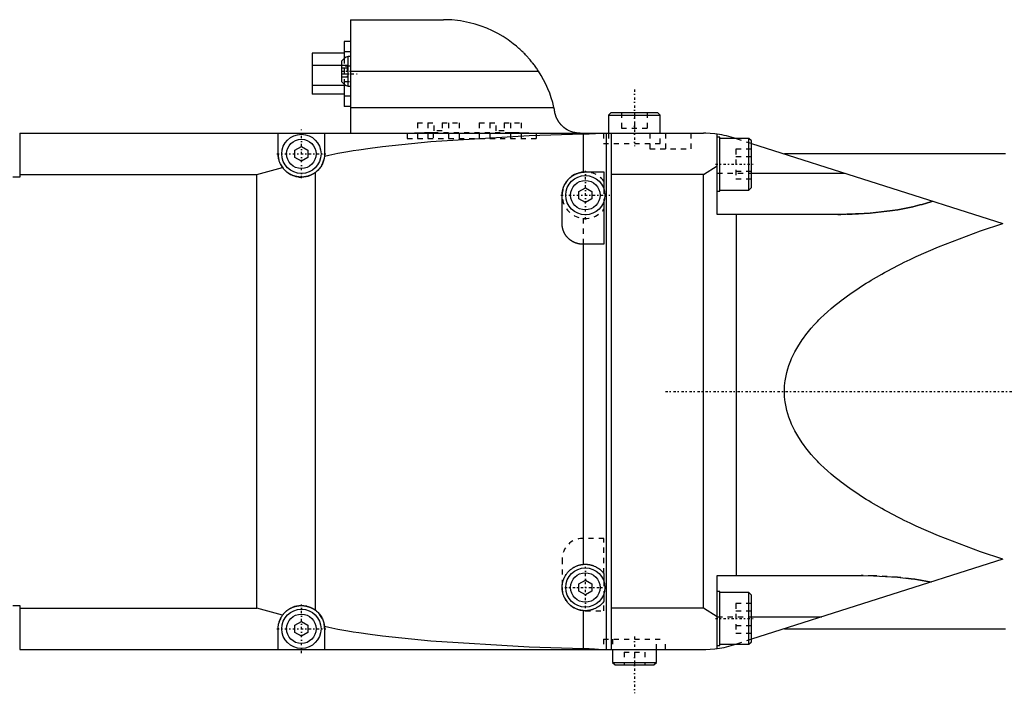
# Model space of a CAD drawing. Extents: x -584 to 152, y -5 to 847.
# Tile 9 of 13: x -390 to -199, y 712 to 842. Entities that reach past the tile are written whole.
import ezdxf

# ---------------------------------------------------------------- set-up
doc = ezdxf.new("R2010")
doc.units = 0
doc.linetypes.add('CENTER', pattern=[1.5, 0.45, -0.5, 0.05, -0.5])
doc.linetypes.add('DASHED', pattern=[2, 1, -1])
for name, color, linetype in [('AM_0', 7, 'CONTINUOUS'), ('AM_3', 7, 'DASHED'), ('AM_7', 7, 'CENTER')]:
    doc.layers.add(name, color=color, linetype=linetype)

msp = doc.modelspace()

# ---------------------------------------------------------------- linework, layer by layer
at = {"layer": 'AM_0', "color": 7, "linetype": 'CONTINUOUS'}
for p, q in [((-325.5, 842), (-307.5, 842)), ((-325.5, 842), (-325.5, 820)), ((-326.7, 837.8), (-326.7, 834.5)), ((-325.5, 837.8), (-326.7, 837.8)), ((-326.7, 835.5), (-332.88, 835.5)), ((-332.88, 835.5), (-332.88, 827.6)), ((-325.5, 835.8), (-326.7, 835.8)), ((-327.15, 829.97), (-327.15, 834.03)), ((-325.5, 834.85), (-325.94, 834.85)), ((-325.94, 829.15), (-325.94, 834.85)), ((-327.15, 833.15), (-332.88, 833.15)), ((-325.5, 832), (-289.06, 832)), ((-326.7, 829.25), (-332.88, 829.25)), ((-326.7, 829.5), (-326.7, 825.2)), ((-325.94, 829.15), (-325.5, 829.15)), ((-326.7, 827.6), (-332.88, 827.6)), ((-325.5, 827.2), (-326.7, 827.2)), ((-325.5, 825.2), (-326.7, 825.2)), ((-325.5, 825), (-286.08, 825)), ((-285.98, 824.58), (-286.08, 825)), ((-275, 824), (-275.5, 823.5)), ((-275, 824), (-266, 824)), ((-265.5, 823.5), (-266, 824)), ((-275.5, 823.5), (-275.5, 820)), ((-275.5, 823.5), (-265.5, 823.5)), ((-265.5, 820), (-265.5, 823.5)), ((-325.5, 820.03), (-281.5, 820.03)), ((-389.56, 820), (-389.56, 811.49)), ((-389.56, 820), (-257.1, 820)), ((-339.5, 816), (-339.5, 820)), ((-330.5, 820), (-330.5, 816)), ((-280.44, 819.86), (-280.44, 812.48)), ((-276, 820), (-276, 720)), ((-275, 820), (-275, 720)), ((-254.45, 804.29), (-254.45, 819.82)), ((-253.95, 819.25), (-254.45, 819.25)), ((-253.95, 808.75), (-253.95, 819.25)), ((-248.35, 819), (-253.95, 819)), ((-247.85, 818.5), (-248.35, 819)), ((-248.35, 809), (-248.35, 819)), ((-247.85, 809.5), (-247.85, 818.5)), ((-336.25, 816.72), (-335, 817.44)), ((-336.25, 815.28), (-336.25, 816.72)), ((-335, 817.44), (-333.75, 816.72)), ((-333.75, 816.72), (-333.75, 815.28)), ((-247.85, 818.04), (-199.12, 802.53)), ((-335, 814.56), (-336.25, 815.28)), ((-333.75, 815.28), (-335, 814.56)), ((-198.6, 816), (-241.44, 816)), ((-343.6, 812), (-338.67, 813.39)), ((-332.31, 812.39), (-332.31, 727.61)), ((-280, 812.5), (-276.42, 812.5)), ((-276.42, 812.5), (-276.42, 809.27)), ((-257.1, 812), (-254.45, 813.67)), ((-389.56, 812), (-343.6, 812)), ((-343.6, 728), (-343.6, 812)), ((-257.1, 812), (-275, 812)), ((-257.1, 728), (-257.1, 812)), ((-247.85, 812.29), (-229.78, 812.29)), ((-281.25, 808.72), (-280, 809.44)), ((-281.25, 807.28), (-281.25, 808.72)), ((-280, 809.44), (-278.75, 808.72)), ((-278.75, 808.72), (-278.75, 807.28)), ((-254.45, 808.75), (-253.95, 808.75)), ((-253.95, 809), (-248.35, 809)), ((-248.35, 809), (-247.85, 809.5)), ((-284.5, 802.5), (-284.5, 808)), ((-280, 806.56), (-281.25, 807.28)), ((-278.75, 807.28), (-280, 806.56)), ((-276.42, 806.73), (-276.42, 798.5)), ((-231.1, 804.29), (-254.45, 804.29)), ((-250.76, 804.29), (-250.76, 734.31)), ((-276.42, 798.5), (-280.5, 798.5)), ((-280.44, 798.5), (-280.44, 736.48)), ((-199.12, 737.47), (-247.85, 721.96)), ((-276.42, 734.72), (-276.42, 733.27)), ((-254.45, 720.18), (-254.45, 734.31)), ((-254.45, 734.31), (-226.61, 734.31)), ((-281.25, 732.72), (-280, 733.44)), ((-281.25, 731.28), (-281.25, 732.72)), ((-280, 733.44), (-278.75, 732.72)), ((-278.75, 732.72), (-278.75, 731.28)), ((-280, 730.56), (-281.25, 731.28)), ((-278.75, 731.28), (-280, 730.56)), ((-276.42, 730.73), (-276.42, 729.28)), ((-253.95, 731.25), (-254.45, 731.25)), ((-253.95, 720.75), (-253.95, 731.25)), ((-248.35, 731), (-253.95, 731)), ((-247.85, 730.5), (-248.35, 731)), ((-248.35, 721), (-248.35, 731)), ((-247.85, 721.5), (-247.85, 730.5)), ((-389.56, 728.51), (-389.56, 720)), ((-389.56, 728), (-343.6, 728)), ((-338.67, 726.61), (-343.6, 728)), ((-280.44, 727.52), (-280.44, 720.14)), ((-257.1, 728), (-275, 728)), ((-254.45, 726.33), (-257.1, 728)), ((-336.25, 724.72), (-335, 725.44)), ((-336.25, 723.28), (-336.25, 724.72)), ((-335, 725.44), (-333.75, 724.72)), ((-333.75, 724.72), (-333.75, 723.28)), ((-247.85, 726.31), (-234.18, 726.31)), ((-339.5, 720), (-339.5, 724)), ((-335, 722.56), (-336.25, 723.28)), ((-333.75, 723.28), (-335, 722.56)), ((-330.5, 724), (-330.5, 720)), ((-241.44, 724), (-198.6, 724)), ((-253.95, 721), (-248.35, 721)), ((-248.35, 721), (-247.85, 721.5)), ((-389.56, 720), (-257.1, 720)), ((-274.75, 720), (-274.75, 717.5)), ((-266.25, 717.5), (-266.25, 720)), ((-254.45, 720.75), (-253.95, 720.75)), ((-274.75, 717.5), (-274.25, 717)), ((-274.75, 717.5), (-266.25, 717.5)), ((-266.75, 717), (-266.25, 717.5)), ((-274.25, 717), (-266.75, 717))]:
    msp.add_line(p, q, dxfattribs=at)
for points in [[(-289.06, 832, 0), (-289.12, 832.09, 0), (-289.24, 832.27, 0), (-289.36, 832.45, 0), (-289.42, 832.54, 0), (-289.48, 832.63, 0), (-289.61, 832.81, 0), (-289.74, 832.98, 0), (-289.87, 833.16, 0), (-290, 833.34, 0), (-290.14, 833.51, 0), (-290.21, 833.6, 0), (-290.28, 833.69, 0), (-290.41, 833.86, 0), (-290.56, 834.03, 0), (-290.7, 834.2, 0), (-290.84, 834.37, 0), (-290.99, 834.54, 0), (-291.07, 834.63, 0), (-291.14, 834.71, 0), (-291.29, 834.87, 0), (-291.44, 835.04, 0), (-291.52, 835.12, 0), (-291.6, 835.2, 0), (-291.75, 835.36, 0), (-291.91, 835.52, 0), (-291.99, 835.6, 0), (-292.06, 835.68, 0), (-292.22, 835.83, 0), (-292.38, 835.98, 0), (-292.54, 836.13, 0), (-292.71, 836.28, 0), (-292.87, 836.43, 0), (-292.95, 836.5, 0), (-293.03, 836.57, 0), (-293.2, 836.72, 0), (-293.36, 836.86, 0), (-293.95, 837.33, 0), (-294.95, 838.07, 0), (-295.94, 838.72, 0), (-296.96, 839.31, 0), (-297.48, 839.58, 0), (-298.01, 839.85, 0), (-299.1, 840.33, 0), (-300.21, 840.76, 0), (-301.33, 841.12, 0), (-302.47, 841.42, 0), (-303.61, 841.65, 0), (-304.18, 841.75, 0), (-304.75, 841.83, 0), (-305.87, 841.94, 0), (-306.96, 841.99, 0), (-307.5, 842, 0)], [(-281.5, 820.03, 0), (-281.69, 820.05, 0), (-282.07, 820.12, 0), (-282.44, 820.21, 0), (-282.63, 820.27, 0), (-282.81, 820.34, 0), (-283.16, 820.49, 0), (-283.5, 820.67, 0), (-283.83, 820.88, 0), (-284.14, 821.11, 0), (-284.31, 821.25, 0), (-284.36, 821.29, 0), (-284.4, 821.34, 0), (-284.43, 821.36, 0), (-284.45, 821.38, 0), (-284.5, 821.43, 0), (-284.54, 821.47, 0), (-284.56, 821.49, 0), (-284.59, 821.52, 0), (-284.63, 821.56, 0), (-284.68, 821.61, 0), (-284.7, 821.63, 0), (-284.72, 821.66, 0), (-284.76, 821.71, 0), (-284.8, 821.75, 0), (-284.84, 821.8, 0), (-284.89, 821.85, 0), (-284.93, 821.9, 0), (-284.95, 821.93, 0), (-284.96, 821.95, 0), (-285, 822, 0), (-285.04, 822.06, 0), (-285.08, 822.11, 0), (-285.12, 822.16, 0), (-285.15, 822.21, 0), (-285.17, 822.24, 0), (-285.19, 822.27, 0), (-285.22, 822.32, 0), (-285.26, 822.38, 0), (-285.29, 822.43, 0), (-285.32, 822.49, 0), (-285.35, 822.54, 0), (-285.37, 822.57, 0), (-285.39, 822.6, 0), (-285.42, 822.65, 0), (-285.45, 822.71, 0), (-285.47, 822.77, 0), (-285.5, 822.83, 0), (-285.53, 822.88, 0), (-285.54, 822.91, 0), (-285.56, 822.94, 0), (-285.58, 823, 0), (-285.61, 823.06, 0), (-285.63, 823.12, 0), (-285.66, 823.18, 0), (-285.68, 823.24, 0), (-285.69, 823.27, 0), (-285.7, 823.3, 0), (-285.72, 823.36, 0), (-285.74, 823.42, 0), (-285.75, 823.45, 0), (-285.76, 823.48, 0), (-285.78, 823.54, 0), (-285.8, 823.61, 0), (-285.81, 823.64, 0), (-285.82, 823.67, 0), (-285.84, 823.73, 0), (-285.85, 823.79, 0), (-285.87, 823.85, 0), (-285.88, 823.92, 0), (-285.89, 823.98, 0), (-285.9, 824.01, 0), (-285.91, 824.04, 0), (-285.92, 824.11, 0), (-285.93, 824.17, 0), (-285.94, 824.23, 0), (-285.95, 824.3, 0), (-285.96, 824.36, 0), (-285.96, 824.39, 0), (-285.97, 824.42, 0), (-285.97, 824.49, 0), (-285.98, 824.55, 0), (-285.98, 824.58, 0)], [(-330.52, 815.57, 0), (-329.69, 815.76, 0), (-327.92, 816.11, 0), (-325.98, 816.46, 0), (-324.95, 816.63, 0), (-323.89, 816.79, 0), (-321.65, 817.12, 0), (-319.27, 817.42, 0), (-309.92, 818.39, 0), (-290.89, 819.55, 0), (-280.44, 819.86, 0)], [(-280.44, 819.86, 0), (-280.34, 819.87, 0), (-280.15, 819.87, 0), (-279.97, 819.88, 0), (-279.87, 819.88, 0), (-279.78, 819.89, 0), (-279.59, 819.89, 0), (-279.41, 819.9, 0), (-279.23, 819.91, 0), (-279.05, 819.92, 0), (-278.87, 819.93, 0), (-278.78, 819.94, 0), (-278.7, 819.94, 0), (-278.53, 819.96, 0), (-278.37, 819.96, 0), (-278.21, 819.97, 0), (-278.06, 819.98, 0), (-277.91, 819.99, 0), (-277.84, 819.99, 0), (-277.77, 819.99, 0), (-277.63, 820, 0), (-277.5, 820, 0), (-277.43, 820, 0)], [(-254.45, 819.82, 0), (-254.9, 819.88, 0), (-255.8, 819.96, 0), (-256.67, 820, 0), (-257.1, 820, 0)], [(-338.67, 813.39, 0), (-338.71, 813.46, 0), (-338.8, 813.6, 0), (-338.89, 813.74, 0), (-338.93, 813.81, 0), (-338.97, 813.88, 0), (-339.04, 814.03, 0), (-339.11, 814.17, 0), (-339.18, 814.32, 0), (-339.23, 814.47, 0), (-339.28, 814.62, 0), (-339.31, 814.69, 0), (-339.33, 814.76, 0), (-339.37, 814.91, 0), (-339.4, 815.05, 0), (-339.43, 815.2, 0), (-339.45, 815.34, 0), (-339.47, 815.49, 0), (-339.48, 815.56, 0), (-339.49, 815.63, 0), (-339.49, 815.78, 0), (-339.5, 815.93, 0), (-339.5, 816, 0)], [(-330.52, 815.57, 0), (-330.53, 815.47, 0), (-330.56, 815.26, 0), (-330.6, 815.06, 0), (-330.62, 814.96, 0), (-330.65, 814.85, 0), (-330.71, 814.65, 0), (-330.77, 814.46, 0), (-330.85, 814.26, 0), (-330.93, 814.07, 0), (-331.03, 813.88, 0), (-331.08, 813.79, 0), (-331.13, 813.7, 0), (-331.24, 813.52, 0), (-331.36, 813.35, 0), (-331.49, 813.19, 0), (-331.62, 813.03, 0), (-331.76, 812.87, 0), (-331.84, 812.8, 0), (-331.91, 812.73, 0), (-332.07, 812.59, 0), (-332.23, 812.45, 0), (-332.31, 812.39, 0)], [(-330.5, 816, 0), (-330.5, 815.93, 0), (-330.51, 815.79, 0), (-330.51, 815.65, 0), (-330.52, 815.57, 0)], [(-332.31, 812.39, 0), (-332.34, 812.37, 0), (-332.39, 812.33, 0), (-332.45, 812.29, 0), (-332.48, 812.27, 0), (-332.5, 812.26, 0), (-332.56, 812.22, 0), (-332.62, 812.18, 0), (-332.67, 812.15, 0), (-332.73, 812.11, 0), (-332.79, 812.08, 0), (-332.82, 812.06, 0), (-332.85, 812.05, 0), (-332.91, 812.02, 0), (-332.97, 811.99, 0), (-333.03, 811.96, 0), (-333.09, 811.93, 0), (-333.15, 811.9, 0), (-333.18, 811.88, 0), (-333.21, 811.87, 0), (-333.27, 811.84, 0), (-333.33, 811.82, 0), (-333.37, 811.81, 0), (-333.4, 811.79, 0), (-333.46, 811.77, 0), (-333.52, 811.75, 0), (-333.56, 811.74, 0), (-333.59, 811.73, 0), (-333.65, 811.71, 0), (-333.72, 811.69, 0), (-333.78, 811.67, 0), (-333.85, 811.65, 0), (-333.91, 811.63, 0), (-333.94, 811.63, 0), (-333.98, 811.62, 0), (-334.04, 811.6, 0), (-334.11, 811.59, 0), (-334.17, 811.58, 0), (-334.24, 811.57, 0), (-334.3, 811.55, 0), (-334.34, 811.55, 0), (-334.37, 811.54, 0), (-334.43, 811.54, 0), (-334.5, 811.53, 0), (-334.56, 811.52, 0), (-334.63, 811.52, 0), (-334.69, 811.51, 0), (-334.73, 811.51, 0), (-334.76, 811.51, 0), (-334.82, 811.5, 0), (-334.89, 811.5, 0), (-334.95, 811.5, 0), (-335.01, 811.5, 0), (-335.08, 811.5, 0), (-335.11, 811.5, 0), (-335.14, 811.5, 0), (-335.21, 811.5, 0), (-335.27, 811.51, 0), (-335.34, 811.51, 0), (-335.4, 811.52, 0), (-335.47, 811.52, 0), (-335.5, 811.53, 0), (-335.53, 811.53, 0), (-335.6, 811.54, 0), (-335.66, 811.55, 0), (-335.7, 811.55, 0), (-335.73, 811.56, 0), (-335.79, 811.57, 0), (-335.86, 811.58, 0), (-335.89, 811.59, 0), (-335.92, 811.6, 0), (-335.99, 811.61, 0), (-336.06, 811.63, 0), (-336.12, 811.64, 0), (-336.19, 811.66, 0), (-336.25, 811.68, 0), (-336.28, 811.69, 0), (-336.31, 811.7, 0), (-336.38, 811.72, 0), (-336.44, 811.74, 0), (-336.51, 811.76, 0), (-336.57, 811.78, 0), (-336.63, 811.81, 0), (-336.67, 811.82, 0), (-336.7, 811.83, 0), (-336.76, 811.86, 0), (-336.82, 811.88, 0), (-336.88, 811.91, 0), (-336.94, 811.94, 0), (-337, 811.97, 0), (-337.03, 811.99, 0), (-337.06, 812, 0), (-337.12, 812.03, 0), (-337.18, 812.07, 0), (-337.24, 812.1, 0), (-337.3, 812.13, 0), (-337.36, 812.17, 0), (-337.39, 812.19, 0), (-337.41, 812.2, 0), (-337.47, 812.24, 0), (-337.53, 812.28, 0), (-337.58, 812.31, 0), (-337.64, 812.35, 0), (-337.69, 812.39, 0), (-337.72, 812.41, 0), (-337.74, 812.43, 0), (-337.79, 812.47, 0), (-337.85, 812.51, 0), (-337.87, 812.53, 0), (-337.9, 812.56, 0), (-337.95, 812.6, 0), (-337.99, 812.64, 0), (-338.02, 812.66, 0), (-338.04, 812.68, 0), (-338.09, 812.73, 0), (-338.14, 812.77, 0), (-338.18, 812.82, 0), (-338.23, 812.86, 0), (-338.27, 812.91, 0), (-338.29, 812.93, 0), (-338.31, 812.96, 0), (-338.36, 813, 0), (-338.4, 813.05, 0), (-338.44, 813.1, 0), (-338.49, 813.15, 0), (-338.53, 813.21, 0), (-338.55, 813.23, 0), (-338.57, 813.26, 0), (-338.61, 813.31, 0), (-338.65, 813.36, 0), (-338.67, 813.39, 0)], [(-284.5, 808, 0), (-284.5, 808.03, 0), (-284.5, 808.09, 0), (-284.5, 808.15, 0), (-284.5, 808.18, 0), (-284.49, 808.21, 0), (-284.49, 808.28, 0), (-284.49, 808.34, 0), (-284.48, 808.4, 0), (-284.48, 808.46, 0), (-284.47, 808.52, 0), (-284.47, 808.55, 0), (-284.46, 808.58, 0), (-284.45, 808.64, 0), (-284.44, 808.7, 0), (-284.43, 808.76, 0), (-284.42, 808.82, 0), (-284.41, 808.88, 0), (-284.41, 808.91, 0), (-284.4, 808.94, 0), (-284.39, 809, 0), (-284.37, 809.06, 0), (-284.36, 809.09, 0), (-284.36, 809.12, 0), (-284.34, 809.18, 0), (-284.33, 809.24, 0), (-284.32, 809.27, 0), (-284.31, 809.3, 0), (-284.29, 809.36, 0), (-284.27, 809.42, 0), (-284.25, 809.48, 0), (-284.23, 809.53, 0), (-284.21, 809.59, 0), (-284.2, 809.62, 0), (-284.19, 809.65, 0), (-284.16, 809.71, 0), (-284.14, 809.76, 0), (-284.12, 809.82, 0), (-284.09, 809.88, 0), (-284.06, 809.93, 0), (-284.05, 809.96, 0), (-284.04, 809.99, 0), (-284.01, 810.04, 0), (-283.98, 810.1, 0), (-283.95, 810.15, 0), (-283.92, 810.2, 0), (-283.89, 810.26, 0), (-283.88, 810.28, 0), (-283.86, 810.31, 0), (-283.83, 810.36, 0), (-283.8, 810.41, 0), (-283.76, 810.47, 0), (-283.73, 810.52, 0), (-283.7, 810.57, 0), (-283.68, 810.59, 0), (-283.66, 810.62, 0), (-283.62, 810.67, 0), (-283.59, 810.72, 0), (-283.55, 810.77, 0), (-283.51, 810.81, 0), (-283.47, 810.86, 0), (-283.45, 810.89, 0), (-283.43, 810.91, 0), (-283.39, 810.96, 0), (-283.35, 811, 0), (-283.33, 811.02, 0), (-283.31, 811.05, 0), (-283.27, 811.09, 0), (-283.23, 811.14, 0), (-283.21, 811.16, 0), (-283.18, 811.18, 0), (-283.14, 811.22, 0), (-283.1, 811.27, 0), (-283.05, 811.31, 0), (-283.01, 811.35, 0), (-282.96, 811.39, 0), (-282.94, 811.41, 0), (-282.91, 811.43, 0), (-282.87, 811.47, 0), (-282.82, 811.51, 0), (-282.77, 811.55, 0), (-282.72, 811.58, 0), (-282.67, 811.62, 0), (-282.65, 811.64, 0), (-282.62, 811.66, 0), (-282.57, 811.69, 0), (-282.52, 811.73, 0), (-282.47, 811.76, 0), (-282.42, 811.79, 0), (-282.37, 811.83, 0), (-282.34, 811.84, 0), (-282.32, 811.86, 0), (-282.26, 811.89, 0), (-282.21, 811.92, 0), (-282.16, 811.95, 0), (-282.1, 811.98, 0), (-282.05, 812.01, 0), (-282.02, 812.02, 0), (-281.99, 812.04, 0), (-281.94, 812.06, 0), (-281.88, 812.09, 0), (-281.83, 812.11, 0), (-281.77, 812.14, 0), (-281.71, 812.16, 0), (-281.68, 812.17, 0), (-281.66, 812.18, 0), (-281.6, 812.21, 0), (-281.54, 812.23, 0), (-281.51, 812.24, 0), (-281.48, 812.25, 0), (-281.42, 812.27, 0), (-281.37, 812.29, 0), (-281.34, 812.3, 0), (-281.31, 812.31, 0), (-281.25, 812.32, 0), (-281.19, 812.34, 0), (-281.13, 812.36, 0), (-281.07, 812.37, 0), (-281.01, 812.38, 0), (-280.98, 812.39, 0), (-280.95, 812.4, 0), (-280.89, 812.41, 0), (-280.83, 812.42, 0), (-280.77, 812.43, 0), (-280.71, 812.44, 0), (-280.65, 812.45, 0), (-280.62, 812.46, 0), (-280.59, 812.46, 0), (-280.53, 812.47, 0), (-280.47, 812.48, 0), (-280.44, 812.48, 0)], [(-280.44, 812.48, 0), (-280.36, 812.49, 0), (-280.22, 812.49, 0), (-280.07, 812.5, 0), (-280, 812.5, 0)], [(-212.69, 806.85, 0), (-213.08, 806.71, 0), (-213.9, 806.46, 0), (-214.76, 806.21, 0), (-215.2, 806.1, 0), (-215.64, 805.98, 0), (-216.57, 805.76, 0), (-217.52, 805.56, 0), (-218.5, 805.37, 0), (-219.5, 805.19, 0), (-220.53, 805.03, 0), (-221.06, 804.96, 0), (-221.59, 804.89, 0), (-222.66, 804.76, 0), (-223.75, 804.64, 0), (-224.85, 804.54, 0), (-225.97, 804.46, 0), (-227.1, 804.39, 0), (-227.67, 804.37, 0), (-228.24, 804.34, 0), (-229.38, 804.31, 0), (-230.53, 804.29, 0), (-231.1, 804.29, 0)], [(-280.5, 798.5, 0), (-280.53, 798.5, 0), (-280.59, 798.5, 0), (-280.65, 798.5, 0), (-280.67, 798.5, 0), (-280.7, 798.51, 0), (-280.76, 798.51, 0), (-280.82, 798.51, 0), (-280.88, 798.52, 0), (-280.94, 798.52, 0), (-280.99, 798.53, 0), (-281.02, 798.53, 0), (-281.05, 798.54, 0), (-281.11, 798.55, 0), (-281.17, 798.56, 0), (-281.22, 798.57, 0), (-281.28, 798.58, 0), (-281.34, 798.59, 0), (-281.37, 798.59, 0), (-281.39, 798.6, 0), (-281.45, 798.61, 0), (-281.51, 798.63, 0), (-281.54, 798.64, 0), (-281.56, 798.64, 0), (-281.62, 798.66, 0), (-281.68, 798.68, 0), (-281.7, 798.69, 0), (-281.73, 798.69, 0), (-281.79, 798.71, 0), (-281.84, 798.73, 0), (-281.9, 798.75, 0), (-281.95, 798.77, 0), (-282, 798.79, 0), (-282.03, 798.8, 0), (-282.06, 798.82, 0), (-282.11, 798.84, 0), (-282.16, 798.86, 0), (-282.22, 798.89, 0), (-282.27, 798.91, 0), (-282.32, 798.94, 0), (-282.35, 798.95, 0), (-282.37, 798.97, 0), (-282.42, 798.99, 0), (-282.47, 799.02, 0), (-282.53, 799.05, 0), (-282.58, 799.08, 0), (-282.62, 799.11, 0), (-282.65, 799.13, 0), (-282.67, 799.14, 0), (-282.72, 799.17, 0), (-282.77, 799.21, 0), (-282.82, 799.24, 0), (-282.87, 799.27, 0), (-282.91, 799.31, 0), (-282.94, 799.33, 0), (-282.96, 799.34, 0), (-283, 799.38, 0), (-283.05, 799.42, 0), (-283.09, 799.45, 0), (-283.14, 799.49, 0), (-283.18, 799.53, 0), (-283.2, 799.55, 0), (-283.22, 799.57, 0), (-283.27, 799.61, 0), (-283.31, 799.65, 0), (-283.33, 799.67, 0), (-283.35, 799.69, 0), (-283.39, 799.73, 0), (-283.43, 799.78, 0), (-283.45, 799.8, 0), (-283.47, 799.82, 0), (-283.51, 799.86, 0), (-283.55, 799.91, 0), (-283.58, 799.95, 0), (-283.62, 800, 0), (-283.66, 800.04, 0), (-283.67, 800.06, 0), (-283.69, 800.09, 0), (-283.73, 800.13, 0), (-283.76, 800.18, 0), (-283.79, 800.23, 0), (-283.83, 800.28, 0), (-283.86, 800.33, 0), (-283.87, 800.35, 0), (-283.89, 800.38, 0), (-283.92, 800.42, 0), (-283.95, 800.47, 0), (-283.98, 800.53, 0), (-284.01, 800.58, 0), (-284.03, 800.63, 0), (-284.05, 800.65, 0), (-284.06, 800.68, 0), (-284.09, 800.73, 0), (-284.11, 800.78, 0), (-284.14, 800.84, 0), (-284.16, 800.89, 0), (-284.18, 800.94, 0), (-284.2, 800.97, 0), (-284.21, 801, 0), (-284.23, 801.05, 0), (-284.25, 801.1, 0), (-284.27, 801.16, 0), (-284.29, 801.21, 0), (-284.31, 801.27, 0), (-284.31, 801.3, 0), (-284.32, 801.32, 0), (-284.34, 801.38, 0), (-284.36, 801.44, 0), (-284.36, 801.46, 0), (-284.37, 801.49, 0), (-284.39, 801.55, 0), (-284.4, 801.61, 0), (-284.41, 801.63, 0), (-284.41, 801.66, 0), (-284.42, 801.72, 0), (-284.43, 801.78, 0), (-284.44, 801.83, 0), (-284.45, 801.89, 0), (-284.46, 801.95, 0), (-284.47, 801.98, 0), (-284.47, 802.01, 0), (-284.48, 802.06, 0), (-284.48, 802.12, 0), (-284.49, 802.18, 0), (-284.49, 802.24, 0), (-284.49, 802.3, 0), (-284.5, 802.33, 0), (-284.5, 802.35, 0), (-284.5, 802.41, 0), (-284.5, 802.47, 0), (-284.5, 802.5, 0)], [(-199.12, 737.47, 0), (-203.48, 738.92, 0), (-211.58, 742, 0), (-215.91, 743.89, 0), (-217.09, 744.44, 0), (-218.24, 745, 0), (-218.81, 745.28, 0), (-219.37, 745.57, 0), (-220.47, 746.14, 0), (-221.55, 746.71, 0), (-222.08, 747, 0), (-222.6, 747.29, 0), (-223.62, 747.87, 0), (-224.62, 748.46, 0), (-225.11, 748.76, 0), (-225.59, 749.06, 0), (-226.54, 749.65, 0), (-227.45, 750.26, 0), (-228.34, 750.86, 0), (-229.2, 751.47, 0), (-230.03, 752.09, 0), (-230.44, 752.4, 0), (-230.84, 752.71, 0), (-231.61, 753.33, 0), (-232.36, 753.95, 0), (-233.08, 754.58, 0), (-233.77, 755.21, 0), (-234.43, 755.85, 0), (-234.75, 756.17, 0), (-235.06, 756.49, 0), (-235.66, 757.13, 0), (-236.24, 757.77, 0), (-236.78, 758.42, 0), (-237.3, 759.07, 0), (-237.78, 759.72, 0), (-238.01, 760.04, 0), (-238.23, 760.37, 0), (-238.66, 761.03, 0), (-239.05, 761.68, 0), (-239.42, 762.34, 0), (-239.75, 763, 0), (-240.06, 763.66, 0), (-240.2, 764, 0), (-240.33, 764.33, 0), (-240.58, 764.99, 0), (-240.79, 765.66, 0), (-240.97, 766.32, 0), (-241.13, 766.99, 0), (-241.25, 767.66, 0), (-241.3, 767.99, 0), (-241.34, 768.33, 0), (-241.4, 769, 0), (-241.43, 769.67, 0), (-241.44, 770, 0), (-241.43, 770.33, 0), (-241.4, 771, 0), (-241.34, 771.67, 0), (-241.3, 772.01, 0), (-241.25, 772.34, 0), (-241.13, 773.01, 0), (-240.97, 773.68, 0), (-240.79, 774.34, 0), (-240.58, 775.01, 0), (-240.33, 775.67, 0), (-240.2, 776, 0), (-240.06, 776.34, 0), (-239.75, 777, 0), (-239.42, 777.66, 0), (-239.05, 778.32, 0), (-238.66, 778.97, 0), (-238.23, 779.63, 0), (-238.01, 779.96, 0), (-237.78, 780.28, 0), (-237.3, 780.93, 0), (-236.78, 781.58, 0), (-236.24, 782.23, 0), (-235.66, 782.87, 0), (-235.06, 783.51, 0), (-234.75, 783.83, 0), (-234.43, 784.15, 0), (-233.77, 784.79, 0), (-233.08, 785.42, 0), (-232.36, 786.05, 0), (-231.61, 786.67, 0), (-230.84, 787.29, 0), (-230.44, 787.6, 0), (-230.03, 787.91, 0), (-229.2, 788.53, 0), (-228.34, 789.14, 0), (-227.45, 789.74, 0), (-226.54, 790.35, 0), (-225.59, 790.94, 0), (-225.11, 791.24, 0), (-224.62, 791.54, 0), (-223.62, 792.13, 0), (-222.6, 792.71, 0), (-222.08, 793, 0), (-221.55, 793.29, 0), (-220.47, 793.86, 0), (-219.37, 794.43, 0), (-218.81, 794.72, 0), (-218.24, 795, 0), (-217.09, 795.56, 0), (-215.91, 796.11, 0), (-211.58, 798, 0), (-203.48, 801.08, 0), (-199.12, 802.53, 0)], [(-280.44, 727.52, 0), (-280.5, 727.53, 0), (-280.62, 727.54, 0), (-280.74, 727.56, 0), (-280.8, 727.57, 0), (-280.86, 727.58, 0), (-280.98, 727.61, 0), (-281.1, 727.64, 0), (-281.22, 727.67, 0), (-281.34, 727.7, 0), (-281.45, 727.74, 0), (-281.51, 727.76, 0), (-281.57, 727.78, 0), (-281.68, 727.83, 0), (-281.8, 727.87, 0), (-281.91, 727.93, 0), (-282.02, 727.98, 0), (-282.13, 728.04, 0), (-282.18, 728.06, 0), (-282.24, 728.09, 0), (-282.34, 728.16, 0), (-282.45, 728.22, 0), (-282.5, 728.26, 0), (-282.55, 728.29, 0), (-282.65, 728.36, 0), (-282.75, 728.44, 0), (-282.79, 728.47, 0), (-282.84, 728.51, 0), (-282.94, 728.59, 0), (-283.03, 728.67, 0), (-283.12, 728.76, 0), (-283.21, 728.84, 0), (-283.29, 728.93, 0), (-283.33, 728.98, 0), (-283.37, 729.02, 0), (-283.45, 729.11, 0), (-283.53, 729.21, 0), (-283.61, 729.31, 0), (-283.68, 729.41, 0), (-283.75, 729.51, 0), (-283.78, 729.56, 0), (-283.81, 729.61, 0), (-283.88, 729.72, 0), (-283.94, 729.82, 0), (-284, 729.93, 0), (-284.05, 730.04, 0), (-284.1, 730.15, 0), (-284.13, 730.21, 0), (-284.15, 730.27, 0), (-284.2, 730.38, 0), (-284.24, 730.49, 0), (-284.28, 730.61, 0), (-284.32, 730.73, 0), (-284.35, 730.85, 0), (-284.36, 730.91, 0), (-284.38, 730.97, 0), (-284.41, 731.09, 0), (-284.43, 731.21, 0), (-284.45, 731.33, 0), (-284.47, 731.45, 0), (-284.48, 731.57, 0), (-284.48, 731.63, 0), (-284.49, 731.69, 0), (-284.5, 731.82, 0), (-284.5, 731.94, 0), (-284.5, 732, 0), (-284.5, 732.06, 0), (-284.5, 732.18, 0), (-284.49, 732.31, 0), (-284.48, 732.37, 0), (-284.48, 732.43, 0), (-284.47, 732.55, 0), (-284.45, 732.67, 0), (-284.43, 732.79, 0), (-284.41, 732.91, 0), (-284.38, 733.03, 0), (-284.36, 733.09, 0), (-284.35, 733.15, 0), (-284.32, 733.27, 0), (-284.28, 733.39, 0), (-284.24, 733.51, 0), (-284.2, 733.62, 0), (-284.15, 733.73, 0), (-284.13, 733.79, 0), (-284.1, 733.85, 0), (-284.05, 733.96, 0), (-284, 734.07, 0), (-283.94, 734.18, 0), (-283.88, 734.28, 0), (-283.81, 734.39, 0), (-283.78, 734.44, 0), (-283.75, 734.49, 0), (-283.68, 734.59, 0), (-283.61, 734.69, 0), (-283.53, 734.79, 0), (-283.45, 734.89, 0), (-283.37, 734.98, 0), (-283.33, 735.02, 0), (-283.29, 735.07, 0), (-283.21, 735.16, 0), (-283.12, 735.24, 0), (-283.03, 735.33, 0), (-282.94, 735.41, 0), (-282.84, 735.49, 0), (-282.79, 735.53, 0), (-282.75, 735.56, 0), (-282.65, 735.64, 0), (-282.55, 735.71, 0), (-282.5, 735.74, 0), (-282.45, 735.78, 0), (-282.34, 735.84, 0), (-282.24, 735.91, 0), (-282.18, 735.94, 0), (-282.13, 735.96, 0), (-282.02, 736.02, 0), (-281.91, 736.07, 0), (-281.8, 736.13, 0), (-281.68, 736.17, 0), (-281.57, 736.22, 0), (-281.51, 736.24, 0), (-281.45, 736.26, 0), (-281.34, 736.3, 0), (-281.22, 736.33, 0), (-281.1, 736.36, 0), (-280.98, 736.39, 0), (-280.86, 736.42, 0), (-280.8, 736.43, 0), (-280.74, 736.44, 0), (-280.62, 736.46, 0), (-280.5, 736.47, 0), (-280.44, 736.48, 0)], [(-280.44, 736.48, 0), (-280.41, 736.48, 0), (-280.36, 736.49, 0), (-280.31, 736.49, 0), (-280.28, 736.49, 0), (-280.25, 736.49, 0), (-280.2, 736.5, 0), (-280.15, 736.5, 0), (-280.1, 736.5, 0), (-280.05, 736.5, 0), (-280, 736.5, 0), (-279.97, 736.5, 0), (-279.94, 736.5, 0), (-279.89, 736.5, 0), (-279.84, 736.5, 0), (-279.79, 736.5, 0), (-279.74, 736.49, 0), (-279.69, 736.49, 0), (-279.66, 736.49, 0), (-279.64, 736.49, 0), (-279.59, 736.48, 0), (-279.54, 736.48, 0), (-279.51, 736.47, 0), (-279.48, 736.47, 0), (-279.43, 736.46, 0), (-279.38, 736.46, 0), (-279.36, 736.45, 0), (-279.34, 736.45, 0), (-279.29, 736.44, 0), (-279.24, 736.43, 0), (-279.19, 736.43, 0), (-279.14, 736.42, 0), (-279.09, 736.41, 0), (-279.07, 736.4, 0), (-279.05, 736.4, 0), (-279, 736.39, 0), (-278.95, 736.38, 0), (-278.91, 736.36, 0), (-278.86, 736.35, 0), (-278.81, 736.34, 0), (-278.79, 736.33, 0), (-278.77, 736.33, 0), (-278.72, 736.32, 0), (-278.68, 736.3, 0), (-278.64, 736.29, 0), (-278.59, 736.27, 0), (-278.55, 736.26, 0), (-278.53, 736.25, 0), (-278.51, 736.25, 0), (-278.47, 736.23, 0), (-278.43, 736.22, 0), (-278.29, 736.16, 0), (-278.05, 736.06, 0), (-277.94, 736, 0), (-277.83, 735.94, 0), (-277.62, 735.82, 0), (-277.41, 735.68, 0), (-277.22, 735.54, 0), (-277.05, 735.4, 0), (-276.88, 735.25, 0), (-276.81, 735.17, 0), (-276.73, 735.1, 0), (-276.6, 734.94, 0), (-276.47, 734.8, 0), (-276.42, 734.72, 0)], [(-226.61, 734.31, 0), (-224.22, 734.27, 0), (-219.54, 733.99, 0), (-216.91, 733.69, 0), (-216.18, 733.59, 0), (-215.46, 733.48, 0), (-215.1, 733.42, 0), (-214.75, 733.36, 0), (-214.06, 733.24, 0), (-213.37, 733.11, 0), (-213.04, 733.04, 0)], [(-338.67, 726.61, 0), (-338.65, 726.64, 0), (-338.61, 726.69, 0), (-338.57, 726.74, 0), (-338.55, 726.77, 0), (-338.53, 726.79, 0), (-338.49, 726.85, 0), (-338.44, 726.9, 0), (-338.4, 726.95, 0), (-338.36, 727, 0), (-338.31, 727.04, 0), (-338.29, 727.07, 0), (-338.27, 727.09, 0), (-338.23, 727.14, 0), (-338.18, 727.18, 0), (-338.14, 727.23, 0), (-338.09, 727.27, 0), (-338.04, 727.32, 0), (-338.02, 727.34, 0), (-337.99, 727.36, 0), (-337.95, 727.4, 0), (-337.9, 727.44, 0), (-337.87, 727.47, 0), (-337.85, 727.49, 0), (-337.79, 727.53, 0), (-337.74, 727.57, 0), (-337.72, 727.59, 0), (-337.69, 727.61, 0), (-337.64, 727.65, 0), (-337.58, 727.69, 0), (-337.53, 727.72, 0), (-337.47, 727.76, 0), (-337.41, 727.8, 0), (-337.39, 727.81, 0), (-337.36, 727.83, 0), (-337.3, 727.87, 0), (-337.24, 727.9, 0), (-337.18, 727.93, 0), (-337.12, 727.97, 0), (-337.06, 728, 0), (-337.03, 728.01, 0), (-337, 728.03, 0), (-336.94, 728.06, 0), (-336.88, 728.09, 0), (-336.82, 728.12, 0), (-336.76, 728.14, 0), (-336.7, 728.17, 0), (-336.67, 728.18, 0), (-336.63, 728.19, 0), (-336.57, 728.22, 0), (-336.51, 728.24, 0), (-336.44, 728.26, 0), (-336.38, 728.28, 0), (-336.31, 728.3, 0), (-336.28, 728.31, 0), (-336.25, 728.32, 0), (-336.19, 728.34, 0), (-336.12, 728.36, 0), (-336.06, 728.37, 0), (-335.99, 728.39, 0), (-335.92, 728.4, 0), (-335.89, 728.41, 0), (-335.86, 728.42, 0), (-335.79, 728.43, 0), (-335.73, 728.44, 0), (-335.7, 728.45, 0), (-335.66, 728.45, 0), (-335.6, 728.46, 0), (-335.53, 728.47, 0), (-335.5, 728.47, 0), (-335.47, 728.48, 0), (-335.4, 728.48, 0), (-335.34, 728.49, 0), (-335.27, 728.49, 0), (-335.21, 728.5, 0), (-335.14, 728.5, 0), (-335.11, 728.5, 0), (-335.08, 728.5, 0), (-335.01, 728.5, 0), (-334.95, 728.5, 0), (-334.89, 728.5, 0), (-334.82, 728.5, 0), (-334.76, 728.49, 0), (-334.73, 728.49, 0), (-334.69, 728.49, 0), (-334.63, 728.48, 0), (-334.56, 728.48, 0), (-334.5, 728.47, 0), (-334.43, 728.46, 0), (-334.37, 728.46, 0), (-334.34, 728.45, 0), (-334.3, 728.45, 0), (-334.24, 728.43, 0), (-334.17, 728.42, 0), (-334.11, 728.41, 0), (-334.04, 728.4, 0), (-333.98, 728.38, 0), (-333.94, 728.37, 0), (-333.91, 728.37, 0), (-333.85, 728.35, 0), (-333.78, 728.33, 0), (-333.72, 728.31, 0), (-333.65, 728.29, 0), (-333.59, 728.27, 0), (-333.56, 728.26, 0), (-333.52, 728.25, 0), (-333.46, 728.23, 0), (-333.4, 728.21, 0), (-333.37, 728.19, 0), (-333.33, 728.18, 0), (-333.27, 728.16, 0), (-333.21, 728.13, 0), (-333.18, 728.12, 0), (-333.15, 728.1, 0), (-333.09, 728.07, 0), (-333.03, 728.04, 0), (-332.97, 728.01, 0), (-332.91, 727.98, 0), (-332.85, 727.95, 0), (-332.82, 727.94, 0), (-332.79, 727.92, 0), (-332.73, 727.89, 0), (-332.67, 727.85, 0), (-332.62, 727.82, 0), (-332.56, 727.78, 0), (-332.5, 727.74, 0), (-332.48, 727.73, 0), (-332.45, 727.71, 0), (-332.39, 727.67, 0), (-332.34, 727.63, 0), (-332.31, 727.61, 0)], [(-276.42, 729.28, 0), (-276.47, 729.2, 0), (-276.6, 729.06, 0), (-276.73, 728.9, 0), (-276.81, 728.83, 0), (-276.88, 728.75, 0), (-277.05, 728.6, 0), (-277.22, 728.46, 0), (-277.41, 728.32, 0), (-277.62, 728.18, 0), (-277.83, 728.06, 0), (-277.94, 728, 0), (-278.05, 727.94, 0), (-278.29, 727.84, 0), (-278.43, 727.78, 0), (-278.47, 727.77, 0), (-278.51, 727.75, 0), (-278.53, 727.75, 0), (-278.55, 727.74, 0), (-278.59, 727.73, 0), (-278.64, 727.71, 0), (-278.68, 727.7, 0), (-278.72, 727.68, 0), (-278.77, 727.67, 0), (-278.79, 727.67, 0), (-278.81, 727.66, 0), (-278.86, 727.65, 0), (-278.91, 727.64, 0), (-278.95, 727.62, 0), (-279, 727.61, 0), (-279.05, 727.6, 0), (-279.07, 727.6, 0), (-279.09, 727.59, 0), (-279.14, 727.58, 0), (-279.19, 727.57, 0), (-279.24, 727.57, 0), (-279.29, 727.56, 0), (-279.34, 727.55, 0), (-279.36, 727.55, 0), (-279.38, 727.54, 0), (-279.43, 727.54, 0), (-279.48, 727.53, 0), (-279.51, 727.53, 0), (-279.54, 727.52, 0), (-279.59, 727.52, 0), (-279.64, 727.51, 0), (-279.66, 727.51, 0), (-279.69, 727.51, 0), (-279.74, 727.51, 0), (-279.79, 727.5, 0), (-279.84, 727.5, 0), (-279.89, 727.5, 0), (-279.94, 727.5, 0), (-279.97, 727.5, 0), (-280, 727.5, 0), (-280.05, 727.5, 0), (-280.1, 727.5, 0), (-280.15, 727.5, 0), (-280.2, 727.5, 0), (-280.25, 727.51, 0), (-280.28, 727.51, 0), (-280.31, 727.51, 0), (-280.36, 727.51, 0), (-280.41, 727.52, 0), (-280.44, 727.52, 0)], [(-339.5, 724, 0), (-339.5, 724.07, 0), (-339.49, 724.22, 0), (-339.49, 724.37, 0), (-339.48, 724.44, 0), (-339.47, 724.51, 0), (-339.45, 724.66, 0), (-339.43, 724.8, 0), (-339.4, 724.95, 0), (-339.37, 725.09, 0), (-339.33, 725.24, 0), (-339.31, 725.31, 0), (-339.28, 725.38, 0), (-339.23, 725.53, 0), (-339.18, 725.68, 0), (-339.11, 725.83, 0), (-339.04, 725.97, 0), (-338.97, 726.12, 0), (-338.93, 726.19, 0), (-338.89, 726.26, 0), (-338.8, 726.4, 0), (-338.71, 726.54, 0), (-338.67, 726.61, 0)], [(-332.31, 727.61, 0), (-332.23, 727.55, 0), (-332.07, 727.41, 0), (-331.91, 727.27, 0), (-331.84, 727.2, 0), (-331.76, 727.13, 0), (-331.62, 726.97, 0), (-331.49, 726.81, 0), (-331.36, 726.65, 0), (-331.24, 726.48, 0), (-331.13, 726.3, 0), (-331.08, 726.21, 0), (-331.03, 726.12, 0), (-330.93, 725.93, 0), (-330.85, 725.74, 0), (-330.77, 725.54, 0), (-330.71, 725.35, 0), (-330.65, 725.15, 0), (-330.62, 725.04, 0), (-330.6, 724.94, 0), (-330.56, 724.74, 0), (-330.53, 724.53, 0), (-330.52, 724.43, 0)], [(-330.52, 724.43, 0), (-330.51, 724.35, 0), (-330.51, 724.21, 0), (-330.5, 724.07, 0), (-330.5, 724, 0)], [(-280.44, 720.14, 0), (-290.89, 720.45, 0), (-309.92, 721.61, 0), (-319.27, 722.58, 0), (-321.65, 722.88, 0), (-323.89, 723.21, 0), (-324.95, 723.37, 0), (-325.98, 723.54, 0), (-327.92, 723.89, 0), (-329.69, 724.24, 0), (-330.52, 724.43, 0)], [(-277.43, 720, 0), (-277.5, 720, 0), (-277.63, 720, 0), (-277.77, 720.01, 0), (-277.84, 720.01, 0), (-277.91, 720.01, 0), (-278.06, 720.02, 0), (-278.21, 720.03, 0), (-278.37, 720.04, 0), (-278.53, 720.04, 0), (-278.7, 720.06, 0), (-278.78, 720.06, 0), (-278.87, 720.07, 0), (-279.05, 720.08, 0), (-279.23, 720.09, 0), (-279.41, 720.1, 0), (-279.59, 720.11, 0), (-279.78, 720.11, 0), (-279.87, 720.12, 0), (-279.97, 720.12, 0), (-280.15, 720.13, 0), (-280.34, 720.13, 0), (-280.44, 720.14, 0)], [(-257.1, 720, 0), (-256.67, 720, 0), (-255.8, 720.04, 0), (-254.9, 720.12, 0), (-254.45, 720.18, 0)]]:
    msp.add_polyline3d(points, dxfattribs=at)
for centre, radius in [((-335, 816), 3.8), ((-335, 816), 2.85), ((-280, 808), 3.8), ((-280, 808), 2.85), ((-280, 732), 3.8), ((-280, 732), 2.85), ((-335, 724), 3.8), ((-335, 724), 2.85)]:
    msp.add_circle(centre, radius, dxfattribs=at)
for centre, radius, start, end in [((-325.5, 832.9), 2, 102.8386, 145.5885), ((-307.5, 820), 22, 13.1366, 33.0557), ((-325.5, 831.1), 2, 214.4115, 257.1614), ((-281, 825), 5, 264.2608, 270), ((-257.1, 800), 20, 71.8051, 82.3859), ((-389.56, 722.24), 89.25, 90, 90.8624), ((-389.56, 817.76), 89.25, 269.1376, 270), ((-257.1, 740), 20, 277.6141, 288.1949)]:
    msp.add_arc(centre, radius, start, end, dxfattribs=at)
at = {"layer": 'AM_3', "color": 6, "linetype": 'DASHED'}
for p, q in [((-326.7, 834.5), (-326.7, 829.5)), ((-326.7, 833.15), (-327.15, 833.15)), ((-326.15, 833.15), (-327.15, 833.15)), ((-326.15, 832.58), (-327.15, 832.58)), ((-325.5, 833), (-326.7, 833)), ((-326.15, 833.15), (-326.15, 830.85)), ((-326.15, 831.42), (-327.15, 831.42)), ((-326.15, 830.85), (-327.15, 830.85)), ((-326.7, 830), (-325.5, 830)), ((-273, 824), (-273, 821)), ((-270.5, 824), (-270.5, 821)), ((-268, 824), (-268, 821)), ((-312.54, 822), (-312.54, 819)), ((-312.54, 822), (-309.25, 822)), ((-310.52, 822), (-310.52, 819)), ((-309.25, 820.5), (-309.25, 822)), ((-307.75, 822), (-304.46, 822)), ((-307.75, 822), (-307.75, 820.5)), ((-306.48, 822), (-306.48, 819)), ((-304.46, 822), (-304.46, 819)), ((-300.54, 822), (-300.54, 819)), ((-300.54, 822), (-297.25, 822)), ((-298.52, 822), (-298.52, 819)), ((-297.25, 820.5), (-297.25, 822)), ((-295.75, 822), (-292.46, 822)), ((-295.75, 822), (-295.75, 820.5)), ((-294.48, 822), (-294.48, 819)), ((-292.46, 822), (-292.46, 819)), ((-313.07, 820.03), (-313.07, 820)), ((-294.5, 820.1), (-309.5, 820.1)), ((-309.5, 820.1), (-309.5, 819)), ((-307.75, 820.5), (-309.25, 820.5)), ((-295.75, 820.5), (-297.25, 820.5)), ((-294.5, 820.1), (-294.5, 819)), ((-290.93, 820), (-290.93, 820.03)), ((-273, 821), (-268, 821)), ((-314.5, 820), (-314.5, 819)), ((-314.5, 819), (-289.5, 819)), ((-289.5, 820), (-289.5, 819)), ((-276.5, 820), (-276.5, 818)), ((-275.5, 820), (-275.5, 818)), ((-267.5, 820), (-267.5, 817)), ((-265.5, 818), (-265.5, 820)), ((-264.5, 820), (-264.5, 817)), ((-259.5, 817), (-259.5, 820)), ((-250.76, 818.97), (-247.85, 818.04)), ((-276.5, 818), (-264.5, 818)), ((-267.5, 817), (-259.5, 817)), ((-250.85, 816.89), (-250.85, 811.11)), ((-247.85, 816.89), (-250.85, 816.89)), ((-247.85, 815.44), (-250.85, 815.44)), ((-247.85, 812.56), (-250.85, 812.56)), ((-254.45, 812.29), (-247.85, 812.29)), ((-247.85, 811.11), (-250.85, 811.11)), ((-276.42, 809.27), (-276.42, 806.73)), ((-280.44, 803.52), (-280.44, 798.5)), ((-276.42, 741.5), (-280.5, 741.5)), ((-276.42, 734.72), (-276.42, 741.5)), ((-284.5, 737.5), (-284.5, 732)), ((-276.42, 733.27), (-276.42, 730.73)), ((-276.42, 727.5), (-276.42, 729.28)), ((-250.85, 728.89), (-250.85, 723.11)), ((-247.85, 728.89), (-250.85, 728.89)), ((-280, 727.5), (-276.42, 727.5)), ((-247.85, 727.44), (-250.85, 727.44)), ((-254.45, 726.31), (-247.85, 726.31)), ((-247.85, 724.56), (-250.85, 724.56)), ((-247.85, 723.11), (-250.85, 723.11)), ((-276.5, 722), (-276.5, 720)), ((-276.5, 722), (-264.5, 722)), ((-274.75, 722), (-274.75, 720)), ((-266.25, 720), (-266.25, 722)), ((-264.5, 720), (-264.5, 722)), ((-247.85, 721.96), (-250.76, 721.03)), ((-272.5, 719.5), (-268.5, 719.5)), ((-272.5, 719.5), (-272.5, 717)), ((-270.5, 719.5), (-270.5, 717)), ((-268.5, 719.5), (-268.5, 717))]:
    msp.add_line(p, q, dxfattribs=at)
for points in [[(-312.5, 820, 0), (-312.6, 820, 0), (-312.8, 820.01, 0), (-312.98, 820.02, 0), (-313.07, 820.03, 0)], [(-309.5, 820.1, 0), (-309.59, 820.1, 0), (-309.76, 820.1, 0), (-309.93, 820.1, 0), (-310.02, 820.1, 0), (-310.11, 820.09, 0), (-310.28, 820.09, 0), (-310.46, 820.08, 0), (-310.64, 820.08, 0), (-310.81, 820.07, 0), (-310.98, 820.06, 0), (-311.07, 820.06, 0), (-311.16, 820.05, 0), (-311.32, 820.04, 0), (-311.49, 820.03, 0), (-311.66, 820.03, 0), (-311.82, 820.02, 0), (-311.98, 820.01, 0), (-312.05, 820.01, 0), (-312.13, 820.01, 0), (-312.28, 820, 0), (-312.43, 820, 0), (-312.5, 820, 0)], [(-291.5, 820, 0), (-291.57, 820, 0), (-291.72, 820, 0), (-291.87, 820.01, 0), (-291.95, 820.01, 0), (-292.02, 820.01, 0), (-292.18, 820.02, 0), (-292.34, 820.03, 0), (-292.51, 820.03, 0), (-292.68, 820.04, 0), (-292.85, 820.05, 0), (-292.93, 820.06, 0), (-293.02, 820.06, 0), (-293.19, 820.07, 0), (-293.36, 820.08, 0), (-293.54, 820.08, 0), (-293.72, 820.09, 0), (-293.89, 820.09, 0), (-293.98, 820.1, 0), (-294.07, 820.1, 0), (-294.24, 820.1, 0), (-294.41, 820.1, 0), (-294.5, 820.1, 0)], [(-290.93, 820.03, 0), (-291.02, 820.02, 0), (-291.2, 820.01, 0), (-291.4, 820, 0), (-291.5, 820, 0)], [(-281, 820, 0), (-281.08, 820, 0), (-281.25, 820.01, 0), (-281.42, 820.02, 0), (-281.5, 820.03, 0)], [(-231.1, 804.29, 0), (-230.53, 804.29, 0), (-229.38, 804.31, 0), (-228.24, 804.34, 0), (-227.67, 804.37, 0), (-227.1, 804.39, 0), (-225.97, 804.46, 0), (-224.85, 804.54, 0), (-223.75, 804.64, 0), (-222.66, 804.76, 0), (-221.59, 804.89, 0), (-221.06, 804.96, 0), (-220.53, 805.03, 0), (-219.5, 805.19, 0), (-218.5, 805.37, 0), (-217.52, 805.56, 0), (-216.57, 805.76, 0), (-215.64, 805.98, 0), (-215.2, 806.1, 0), (-214.76, 806.21, 0), (-213.9, 806.46, 0), (-213.08, 806.71, 0), (-212.69, 806.85, 0)], [(-213.04, 733.04, 0), (-213.37, 733.11, 0), (-214.06, 733.24, 0), (-214.75, 733.36, 0), (-215.1, 733.42, 0), (-215.46, 733.48, 0), (-216.18, 733.59, 0), (-216.91, 733.69, 0), (-219.54, 733.99, 0), (-224.22, 734.27, 0), (-226.61, 734.31, 0)]]:
    msp.add_polyline3d(points, dxfattribs=at)
for centre, radius, start, end in [((-257.1, 800), 20, 71.5118, 71.8051), ((-335, 816), 4.5, 180, 0), ((-280, 808), 4.5, 37.2381, 322.7619), ((-280.5, 737.5), 4, 90, 180), ((-280, 732), 4.5, 180, 270), ((-335, 724), 4.5, 0, 180), ((-257.1, 740), 20, 288.1949, 288.4882)]:
    msp.add_arc(centre, radius, start, end, dxfattribs=at)
at = {"layer": 'AM_7', "color": 4, "linetype": 'CENTER'}
for p, q in [((-327.23, 832), (-325.42, 832)), ((-326.82, 831.5), (-324.18, 831.5)), ((-270.5, 828.5), (-270.5, 817.5)), ((-335, 811.27), (-335, 820.73)), ((-339.73, 816), (-330.27, 816)), ((-280, 803.28), (-280, 812.72)), ((-254.78, 814), (-247.52, 814)), ((-284.73, 808), (-275.28, 808)), ((-264.5, 770), (-154.5, 770)), ((-280, 728.01), (-280, 735.99)), ((-283.99, 732), (-276.01, 732)), ((-335, 719.27), (-335, 728.73)), ((-254.78, 726), (-247.52, 726)), ((-339.73, 724), (-330.27, 724)), ((-270.5, 722.5), (-270.5, 711.5))]:
    msp.add_line(p, q, dxfattribs=at)

doc.saveas('drawing.dxf')
